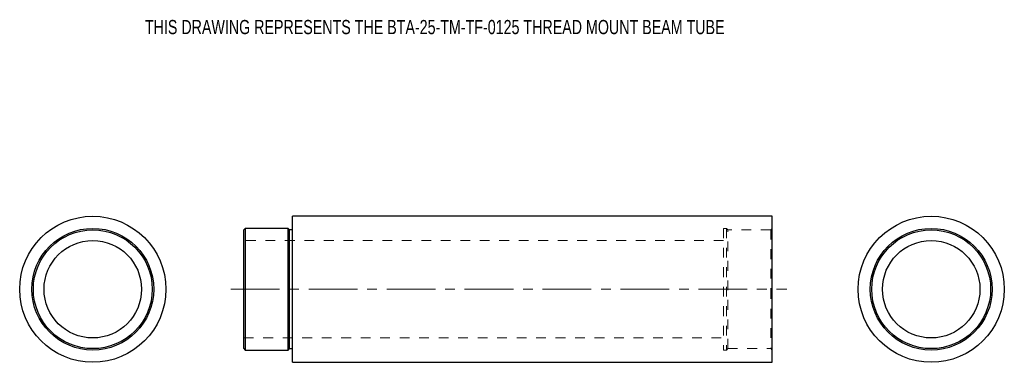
# Model space of a CAD drawing. Header units: inches. Extents: x 0.4 to 10.5, y 3.6 to 7.1.
import ezdxf

# ---------------------------------------------------------------- set-up
doc = ezdxf.new("R2010")
doc.units = ezdxf.units.IN
doc.header["$MEASUREMENT"] = 0
doc.linetypes.add('CENTERX2', pattern=[0.8, 0.5, -0.1, 0.1, -0.1])
doc.linetypes.add('HIDDEN', pattern=[0.075, 0.05, -0.025])
doc.layers.add('SLD-0', color=7, linetype='Continuous')
doc.styles.add('SLDTEXTSTYLE0', font='TXT', dxfattribs={"width": 0.75})

msp = doc.modelspace()

# ---------------------------------------------------------------- linework, layer by layer
at = {"color": 7, "linetype": 'Continuous', "lineweight": 25}
for p, q in [((8.165, 5.053), (3.243, 5.053)), ((3.243, 4.303), (3.243, 5.053)), ((8.165, 4.303), (8.165, 5.053)), ((2.758, 4.928), (2.743, 4.913)), ((2.743, 4.303), (2.743, 4.913)), ((3.198, 4.928), (2.758, 4.928)), ((2.758, 4.928), (2.758, 4.303)), ((3.213, 4.913), (3.198, 4.928)), ((3.198, 4.303), (3.198, 4.928)), ((3.243, 4.913), (3.213, 4.913)), ((3.213, 4.303), (3.213, 4.913)), ((2.743, 3.693), (2.743, 4.303)), ((2.758, 4.303), (2.758, 3.678)), ((3.198, 3.678), (3.198, 4.303)), ((3.213, 3.693), (3.213, 4.303)), ((3.243, 3.553), (3.243, 4.303)), ((8.165, 3.553), (8.165, 4.303)), ((2.743, 3.693), (2.758, 3.678)), ((2.758, 3.678), (3.198, 3.678)), ((3.198, 3.678), (3.213, 3.693)), ((3.213, 3.693), (3.243, 3.693)), ((3.243, 3.553), (8.165, 3.553))]:
    msp.add_line(p, q, dxfattribs=at)
at = {"color": 7, "linetype": 'HIDDEN', "lineweight": 18}
for p, q in [((7.665, 4.928), (7.665, 3.678)), ((7.695, 4.928), (7.665, 4.928)), ((7.695, 4.928), (7.695, 3.678)), ((7.71, 4.913), (7.695, 4.928)), ((7.71, 3.693), (7.71, 4.913)), ((8.15, 4.913), (7.71, 4.913)), ((8.165, 4.928), (8.15, 4.913)), ((8.15, 4.913), (8.15, 4.303)), ((7.665, 4.803), (2.743, 4.803)), ((8.15, 4.303), (8.15, 3.693)), ((2.743, 3.803), (7.665, 3.803)), ((7.665, 3.678), (7.695, 3.678)), ((7.695, 3.678), (7.71, 3.693)), ((7.71, 3.693), (8.15, 3.693)), ((8.15, 3.693), (8.165, 3.678))]:
    msp.add_line(p, q, dxfattribs=at)
at = {"color": 7, "linetype": 'Continuous', "lineweight": 25}
for centre, radius in [((1.193, 4.303), 0.75), ((9.797, 4.303), 0.75), ((1.193, 4.303), 0.625), ((1.193, 4.303), 0.61), ((9.797, 4.303), 0.625), ((9.797, 4.303), 0.61), ((1.193, 4.303), 0.5), ((9.797, 4.303), 0.5)]:
    msp.add_circle(centre, radius, dxfattribs=at)
at = {"layer": 'SLD-0', "color": 7, "linetype": 'CENTERX2', "lineweight": 18}
msp.add_line((2.609, 4.303), (8.315, 4.303), dxfattribs=at)

# ---------------------------------------------------------------- texts
at = {"layer": 'SLD-0', "color": 7, "insert": (1.728, 7.068), "char_height": 0.14583, "attachment_point": 1, "style": 'SLDTEXTSTYLE0'}
msp.add_mtext('THIS DRAWING REPRESENTS THE BTA-25-TM-TF-0125 THREAD MOUNT BEAM TUBE', dxfattribs=at)

doc.saveas('drawing.dxf')
